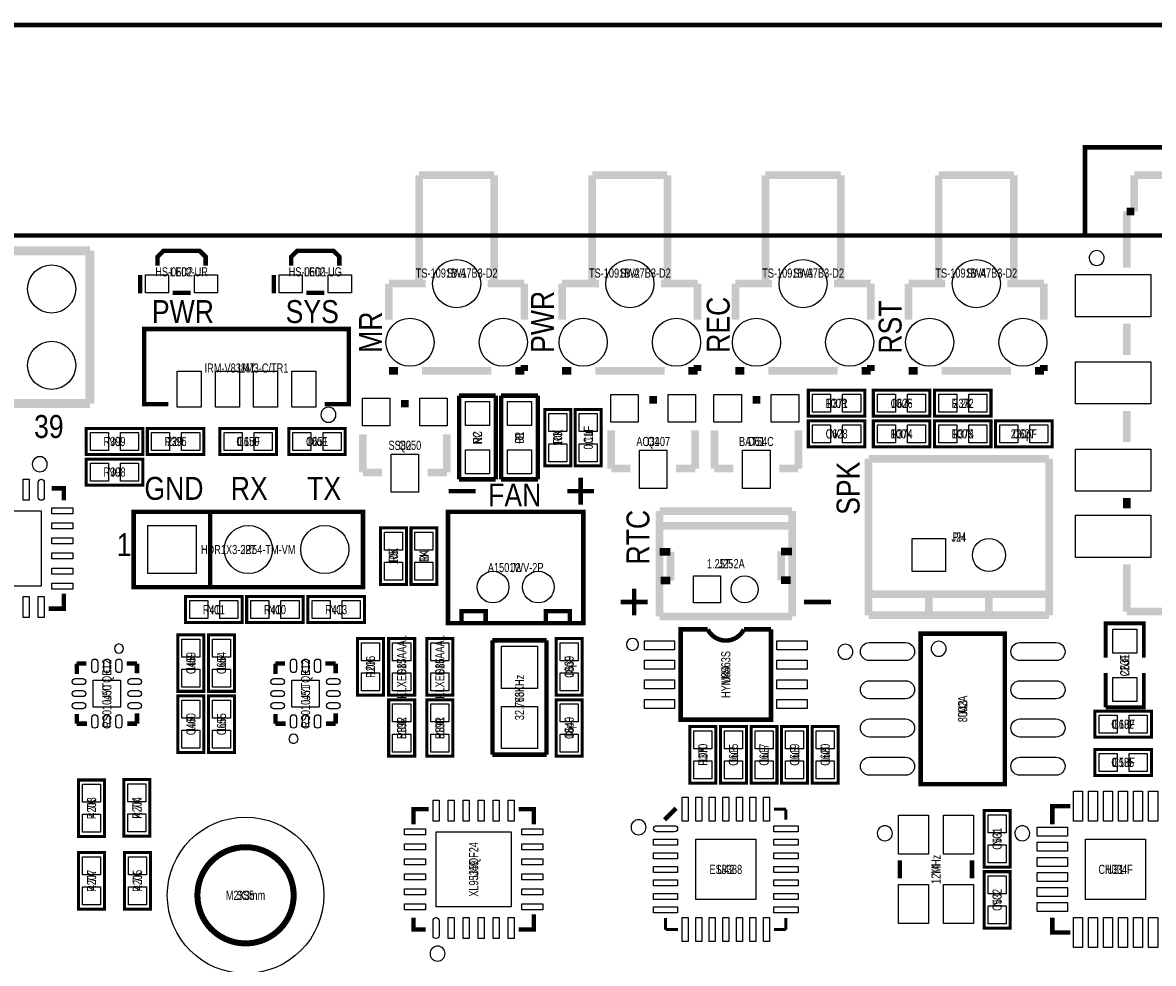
# Model space of a CAD drawing. Extents: x 0 to 125, y -10 to 88.
# Tile 9 of 10: x 56 to 93, y 56 to 87. Entities that reach past the tile are written whole.
import ezdxf
from ezdxf.enums import TextEntityAlignment as Align

# ---------------------------------------------------------------- set-up
doc = ezdxf.new("R2010")
doc.units = 0
for name, color, linetype in [('BG_OUTLINE', 12, 'CONTINUOUS'), ('BG_SILKSCREEN_TOP', 7, 'CONTINUOUS'), ('CV_SILKSCREEN_TOP', 52, 'CONTINUOUS'), ('PG_SILKSCREEN_TOP', 7, 'CONTINUOUS'), ('PIN_TOP', 92, 'CONTINUOUS'), ('RD_SILKSCREEN_TOP', 12, 'CONTINUOUS')]:
    doc.layers.add(name, color=color, linetype=linetype)

msp = doc.modelspace()

# ---------------------------------------------------------------- linework, layer by layer
at = {"layer": 'BG_OUTLINE', "const_width": 0.1524}
for points in [[(2.999994, 80.000094), (2.999994, 81.500091), (0, 81.500091), (0, 85.000084, -0.414214), (1.999996, 87.00008), (123.000008, 87.00008, -0.414214), (125.000004, 85.000084), (125.000004, 81.500091), (122.00001, 81.500091), (122.00001, 80.000094)], [(125.000004, 77.0001), (125.000004, 2.999994, -0.414214), (122.00001, 0), (2.999994, 0, -0.414214), (0, 2.999994), (0, 77.0001, -0.414214), (2.999994, 80.000094), (122.00001, 80.000094, -0.414214), (125.000004, 77.0001)]]:
    msp.add_lwpolyline(points, format="xyb", dxfattribs=at)
msp.add_lwpolyline([(91.059, 80.01), (91.059, 82.931), (99.949, 82.931), (99.949, 80.01)], dxfattribs=at)
at = {"layer": 'BG_SILKSCREEN_TOP', "const_width": 0.1524}
for points in [[(74.295, 71.0565), (74.295, 71.9455)], [(69.9135, 71.501), (70.8025, 71.501)], [(73.8505, 71.501), (74.7395, 71.501)], [(76.073, 67.3735), (76.073, 68.2625)], [(75.6285, 67.818), (76.5175, 67.818)], [(81.7245, 67.818), (82.6135, 67.818)]]:
    msp.add_lwpolyline(points, dxfattribs=at)
at = {"layer": 'PG_SILKSCREEN_TOP'}
for points, const_width in [([(71.423886, 82.00009), (68.923789, 82.00009)], 0.254), ([(68.923789, 82.00009), (68.923789, 78.400199)], 0.254), ([(71.423886, 82.00009), (71.423886, 78.400199)], 0.254), ([(77.181202, 82.00009), (74.681105, 82.00009)], 0.254), ([(74.681105, 82.00009), (74.681105, 78.400199)], 0.254), ([(77.181202, 82.00009), (77.181202, 78.400199)], 0.254), ([(82.938518, 82.00009), (80.438422, 82.00009)], 0.254), ([(80.438422, 82.00009), (80.438422, 78.400199)], 0.254), ([(82.938518, 82.00009), (82.938518, 78.400199)], 0.254), ([(88.695835, 82.00009), (86.195738, 82.00009)], 0.254), ([(86.195738, 82.00009), (86.195738, 78.400199)], 0.254), ([(88.695835, 82.00009), (88.695835, 78.400199)], 0.254), ([(92.696868, 82.00009), (92.696868, 80.799889)], 0.254), ([(98.196781, 82.00009), (92.696868, 82.00009)], 0.254), ([(92.446983, 80.799889), (92.446983, 78.930983)], 0.254), ([(92.696868, 80.799889), (92.446983, 80.799889)], 0.254), ([(7.181977, 79.492094), (57.981977, 79.492094)], 0.3048), ([(57.981977, 79.492094), (57.981977, 74.412094)], 0.3048), ([(60.229877, 78.991384), (60.229877, 79.291205), (60.430588, 79.491789), (61.629366, 79.491789), (61.830077, 79.291205), (61.830077, 78.991384)], 0.149911), ([(64.674877, 78.991384), (64.674877, 79.291205), (64.875588, 79.491789), (66.074366, 79.491789), (66.275077, 79.291205), (66.275077, 78.991384)], 0.149911), ([(59.653272, 78.681605), (59.653272, 78.082089)], 0.149911), ([(64.098272, 78.681605), (64.098272, 78.082089)], 0.149911), ([(67.923766, 78.400199), (67.923766, 77.206399)], 0.254), ([(69.142788, 78.400199), (67.923766, 78.400199)], 0.254), ([(72.423884, 78.400199), (71.204988, 78.400199)], 0.254), ([(72.423884, 78.400199), (72.423884, 77.206399)], 0.254), ([(73.681082, 78.400199), (73.681082, 77.206399)], 0.254), ([(74.900104, 78.400199), (73.681082, 78.400199)], 0.254), ([(78.1812, 78.400199), (76.962305, 78.400199)], 0.254), ([(78.1812, 78.400199), (78.1812, 77.206399)], 0.254), ([(79.438398, 78.400199), (79.438398, 77.206399)], 0.254), ([(80.657421, 78.400199), (79.438398, 78.400199)], 0.254), ([(83.938516, 78.400199), (82.719621, 78.400199)], 0.254), ([(83.938516, 78.400199), (83.938516, 77.206399)], 0.254), ([(85.195715, 78.400199), (85.195715, 77.206399)], 0.254), ([(86.414737, 78.400199), (85.195715, 78.400199)], 0.254), ([(89.695833, 78.400199), (88.476938, 78.400199)], 0.254), ([(89.695833, 78.400199), (89.695833, 77.206399)], 0.254), ([(60.730282, 78.0923), (61.329672, 78.0923)], 0.149911), ([(65.175282, 78.0923), (65.774672, 78.0923)], 0.149911), ([(92.446983, 77.06868), (92.446983, 76.03109)], 0.254), ([(65.788972, 74.393069), (66.58897, 74.393069), (66.58897, 76.893064), (59.788984, 76.893064), (59.788984, 74.393069), (60.588982, 74.393069)], 0.150012), ([(68.226788, 75.500281), (67.923766, 75.500281)], 0.254), ([(71.326883, 75.500281), (69.020766, 75.500281)], 0.254), ([(72.423884, 75.500281), (72.120887, 75.500281)], 0.254), ([(72.423884, 75.693803), (72.423884, 75.500281)], 0.254), ([(73.984104, 75.500281), (73.681082, 75.500281)], 0.254), ([(77.084199, 75.500281), (74.778083, 75.500281)], 0.254), ([(78.1812, 75.500281), (77.878203, 75.500281)], 0.254), ([(78.1812, 75.693803), (78.1812, 75.500281)], 0.254), ([(79.74142, 75.500281), (79.438398, 75.500281)], 0.254), ([(82.841516, 75.500281), (80.535399, 75.500281)], 0.254), ([(83.938516, 75.500281), (83.63552, 75.500281)], 0.254), ([(83.938516, 75.693803), (83.938516, 75.500281)], 0.254), ([(85.498737, 75.500281), (85.195715, 75.500281)], 0.254), ([(88.598832, 75.500281), (86.292715, 75.500281)], 0.254), ([(89.695833, 75.500281), (89.392836, 75.500281)], 0.254), ([(89.695833, 75.693803), (89.695833, 75.500281)], 0.254), ([(83.7438, 73.9902), (81.8642, 73.9902), (81.8642, 74.8538), (83.7438, 74.8538), (83.7438, 73.9902)], 0.1016), ([(85.9028, 73.9902), (84.0232, 73.9902), (84.0232, 74.8538), (85.9028, 74.8538), (85.9028, 73.9902)], 0.1016), ([(86.0552, 74.8538), (87.9348, 74.8538), (87.9348, 73.9902), (86.0552, 73.9902), (86.0552, 74.8538)], 0.1016), ([(57.981977, 74.412094), (7.181977, 74.412094)], 0.3048), ([(68.58, 74.4093), (68.326, 74.4093)], 0.254), ([(70.2564, 71.8947), (70.2564, 74.676)], 0.1524), ([(70.2564, 74.676), (71.4756, 74.676)], 0.1524), ([(71.4756, 74.676), (71.4756, 71.8947)], 0.1524), ([(71.6534, 71.8947), (71.6534, 74.676)], 0.1524), ([(71.6534, 74.676), (72.8726, 74.676)], 0.1524), ([(72.8726, 74.676), (72.8726, 71.8947)], 0.1524), ([(76.835, 74.5363), (76.581, 74.5363)], 0.254), ([(80.264, 74.5363), (80.01, 74.5363)], 0.254), ([(73.9648, 74.2188), (73.9648, 72.3392), (73.1012, 72.3392), (73.1012, 74.2188), (73.9648, 74.2188)], 0.1016), ([(74.9808, 74.2188), (74.9808, 72.3392), (74.1172, 72.3392), (74.1172, 74.2188), (74.9808, 74.2188)], 0.1016), ([(92.446983, 74.168787), (92.446983, 73.131375)], 0.254), ([(83.7438, 72.9742), (81.8642, 72.9742), (81.8642, 73.8378), (83.7438, 73.8378), (83.7438, 72.9742)], 0.1016), ([(85.9028, 72.9742), (84.0232, 72.9742), (84.0232, 73.8378), (85.9028, 73.8378), (85.9028, 72.9742)], 0.1016), ([(87.9348, 72.9742), (86.0552, 72.9742), (86.0552, 73.8378), (87.9348, 73.8378), (87.9348, 72.9742)], 0.1016), ([(88.0872, 73.8378), (89.9668, 73.8378), (89.9668, 72.9742), (88.0872, 72.9742), (88.0872, 73.8378)], 0.1016), ([(59.7408, 72.7202), (57.8612, 72.7202), (57.8612, 73.5838), (59.7408, 73.5838), (59.7408, 72.7202)], 0.1016), ([(61.7728, 72.7202), (59.8932, 72.7202), (59.8932, 73.5838), (61.7728, 73.5838), (61.7728, 72.7202)], 0.1016), ([(64.1858, 72.7202), (62.3062, 72.7202), (62.3062, 73.5838), (64.1858, 73.5838), (64.1858, 72.7202)], 0.1016), ([(64.5922, 73.5838), (66.4718, 73.5838), (66.4718, 72.7202), (64.5922, 72.7202), (64.5922, 73.5838)], 0.1016), ([(67.056, 72.1233), (67.056, 73.3933)], 0.254), ([(69.85, 72.1233), (69.85, 73.3933)], 0.254), ([(75.311, 72.2503), (75.311, 73.5203)], 0.254), ([(78.105, 72.2503), (78.105, 73.5203)], 0.254), ([(78.74, 72.2503), (78.74, 73.5203)], 0.254), ([(81.534, 72.2503), (81.534, 73.5203)], 0.254), ([(59.7408, 71.7042), (57.8612, 71.7042), (57.8612, 72.5678), (59.7408, 72.5678), (59.7408, 71.7042)], 0.1016), ([(83.868006, 72.576893), (83.868006, 67.377005)], 0.254), ([(89.867994, 72.576893), (83.868006, 72.576893)], 0.254), ([(89.867994, 67.377005), (89.867994, 72.576893)], 0.254), ([(67.691, 72.1233), (67.056, 72.1233)], 0.254), ([(69.215, 72.1233), (69.85, 72.1233)], 0.254), ([(75.946, 72.2503), (75.311, 72.2503)], 0.254), ([(77.47, 72.2503), (78.105, 72.2503)], 0.254), ([(79.375, 72.2503), (78.74, 72.2503)], 0.254), ([(80.899, 72.2503), (81.534, 72.2503)], 0.254), ([(71.4756, 71.8947), (70.2564, 71.8947)], 0.1524), ([(72.8726, 71.8947), (71.6534, 71.8947)], 0.1524), ([(57.117894, 71.195895), (57.117894, 71.595894), (56.717895, 71.595894)], 0.150012), ([(92.446983, 71.269073), (92.446983, 70.931278)], 0.254), ([(61.981004, 68.310989), (61.981004, 70.811009), (67.061004, 70.811009), (67.061004, 68.310989), (59.441004, 68.310989), (59.441004, 70.811009), (61.981004, 70.811009)], 0.150012), ([(74.385907, 67.111016), (69.886093, 67.111016), (69.886093, 70.811009), (74.385907, 70.811009), (74.385907, 67.111016)], 0.150089), ([(76.920115, 67.339159), (76.920115, 70.838949)], 0.254), ([(76.920115, 70.838949), (81.320107, 70.838949)], 0.254), ([(81.322901, 70.836968), (81.322901, 67.337051)], 0.254), ([(68.5038, 70.2818), (68.5038, 68.4022), (67.6402, 68.4022), (67.6402, 70.2818), (68.5038, 70.2818)], 0.1016), ([(68.6562, 68.4022), (68.6562, 70.2818), (69.5198, 70.2818), (69.5198, 68.4022), (68.6562, 68.4022)], 0.1016), ([(76.920115, 70.349745), (81.320107, 70.349567)], 0.254), ([(76.919099, 69.488761), (77.279805, 69.488761)], 0.254), ([(77.279805, 69.488761), (77.280008, 68.529149)], 0.254), ([(80.959706, 68.539563), (80.960011, 69.49915)], 0.254), ([(80.960011, 69.49915), (81.320716, 69.49915)], 0.254), ([(92.446983, 69.068874), (92.446983, 67.499992)], 0.254), ([(76.959714, 68.528667), (77.280008, 68.529149)], 0.254), ([(80.959706, 68.539563), (81.28, 68.539055)], 0.254), ([(57.117894, 68.095901), (57.117894, 67.595902), (56.617895, 67.595902)], 0.150012), ([(63.0428, 67.1322), (61.1632, 67.1322), (61.1632, 67.9958), (63.0428, 67.9958), (63.0428, 67.1322)], 0.1016), ([(63.1952, 67.9958), (65.0748, 67.9958), (65.0748, 67.1322), (63.1952, 67.1322), (63.1952, 67.9958)], 0.1016), ([(67.1068, 67.1322), (65.2272, 67.1322), (65.2272, 67.9958), (67.1068, 67.9958), (67.1068, 67.1322)], 0.1016), ([(83.868006, 68.077004), (89.867994, 68.077004)], 0.254), ([(85.868002, 68.077004), (85.868002, 67.377005)], 0.254), ([(87.867998, 68.077004), (87.867998, 67.377005)], 0.254), ([(70.335902, 67.111016), (70.335902, 67.510812), (71.136002, 67.510812), (71.136002, 67.111016)], 0.150089), ([(73.936098, 67.111016), (73.936098, 67.510812), (73.135998, 67.510812), (73.135998, 67.111016)], 0.150089), ([(76.920115, 67.339159), (81.320107, 67.339159)], 0.254), ([(83.868006, 67.377005), (89.867994, 67.377005)], 0.254), ([(92.446983, 67.499992), (98.446971, 67.499992)], 0.254), ([(80.620108, 66.904997), (80.620108, 63.905003), (77.620114, 63.905003), (77.620114, 66.904997), (78.520112, 66.904997)], 0.150012), ([(79.72011, 66.904997), (80.620108, 66.904997)], 0.150012), ([(91.7448, 65.9638), (91.7448, 67.1068), (93.0148, 67.1068), (93.0148, 65.9638)], 0.127), ([(60.9092, 64.8462), (60.9092, 66.7258), (61.7728, 66.7258), (61.7728, 64.8462), (60.9092, 64.8462)], 0.1016), ([(61.9252, 64.8462), (61.9252, 66.7258), (62.7888, 66.7258), (62.7888, 64.8462), (61.9252, 64.8462)], 0.1016), ([(67.7418, 66.5988), (67.7418, 64.7192), (66.8782, 64.7192), (66.8782, 66.5988), (67.7418, 66.5988)], 0.1016), ([(68.777891, 66.5988), (68.777891, 64.7192), (67.914291, 64.7192), (67.914291, 66.5988), (68.777891, 66.5988)], 0.1016), ([(70.047891, 66.5988), (70.047891, 64.7192), (69.184291, 64.7192), (69.184291, 66.5988), (70.047891, 66.5988)], 0.1016), ([(71.36384, 66.54292), (73.16216, 66.54292)], 0.14986), ([(71.36384, 62.74308), (71.36384, 66.54292)], 0.14986), ([(73.16216, 66.54292), (73.16216, 62.74308)], 0.14986), ([(73.4822, 64.7192), (73.4822, 66.5988), (74.3458, 66.5988), (74.3458, 64.7192), (73.4822, 64.7192)], 0.1016), ([(88.394997, 66.761995), (88.394997, 61.762005), (85.595003, 61.762005), (85.595003, 66.761995), (88.394997, 66.761995)], 0.150012), ([(57.547002, 65.769998), (57.547002, 65.428012)], 0.150012), ([(57.547002, 65.769998), (57.869912, 65.769998)], 0.150012), ([(59.546998, 65.769998), (59.205012, 65.769998)], 0.150012), ([(59.546998, 65.769998), (59.546998, 65.447088)], 0.150012), ([(64.151002, 65.769998), (64.151002, 65.428012)], 0.150012), ([(64.151002, 65.769998), (64.473912, 65.769998)], 0.150012), ([(66.150998, 65.769998), (65.809012, 65.769998)], 0.150012), ([(66.150998, 65.769998), (66.150998, 65.447088)], 0.150012), ([(93.0148, 65.4558), (93.0148, 64.3128), (91.7448, 64.3128)], 0.127), ([(91.7448, 64.3128), (91.7448, 65.4558)], 0.127), ([(61.7728, 64.6938), (61.7728, 62.8142), (60.9092, 62.8142), (60.9092, 64.6938), (61.7728, 64.6938)], 0.1016), ([(62.7888, 64.6938), (62.7888, 62.8142), (61.9252, 62.8142), (61.9252, 64.6938), (62.7888, 64.6938)], 0.1016), ([(68.777891, 64.5668), (68.777891, 62.6872), (67.914291, 62.6872), (67.914291, 64.5668), (68.777891, 64.5668)], 0.1016), ([(70.047891, 64.5668), (70.047891, 62.6872), (69.184291, 62.6872), (69.184291, 64.5668), (70.047891, 64.5668)], 0.1016), ([(74.3458, 64.5668), (74.3458, 62.6872), (73.4822, 62.6872), (73.4822, 64.5668), (74.3458, 64.5668)], 0.1016), ([(57.547002, 63.770002), (57.547002, 64.092912)], 0.150012), ([(59.546998, 63.770002), (59.546998, 64.111988)], 0.150012), ([(64.151002, 63.770002), (64.151002, 64.092912)], 0.150012), ([(66.150998, 63.770002), (66.150998, 64.111988)], 0.150012), ([(91.3892, 64.1858), (93.2688, 64.1858), (93.2688, 63.3222), (91.3892, 63.3222), (91.3892, 64.1858)], 0.1016), ([(57.547002, 63.770002), (57.888988, 63.770002)], 0.150012), ([(59.546998, 63.770002), (59.224088, 63.770002)], 0.150012), ([(64.151002, 63.770002), (64.492988, 63.770002)], 0.150012), ([(66.150998, 63.770002), (65.828088, 63.770002)], 0.150012), ([(78.7908, 63.6778), (78.7908, 61.7982), (77.9272, 61.7982), (77.9272, 63.6778), (78.7908, 63.6778)], 0.1016), ([(78.9432, 61.7982), (78.9432, 63.6778), (79.8068, 63.6778), (79.8068, 61.7982), (78.9432, 61.7982)], 0.1016), ([(79.9592, 61.7982), (79.9592, 63.6778), (80.8228, 63.6778), (80.8228, 61.7982), (79.9592, 61.7982)], 0.1016), ([(80.9752, 61.7982), (80.9752, 63.6778), (81.8388, 63.6778), (81.8388, 61.7982), (80.9752, 61.7982)], 0.1016), ([(81.9912, 61.7982), (81.9912, 63.6778), (82.8548, 63.6778), (82.8548, 61.7982), (81.9912, 61.7982)], 0.1016), ([(73.16216, 62.74308), (71.36384, 62.74308)], 0.14986), ([(93.2688, 62.0522), (91.3892, 62.0522), (91.3892, 62.9158), (93.2688, 62.9158), (93.2688, 62.0522)], 0.1016), ([(57.6072, 60.0202), (57.6072, 61.8998), (58.4708, 61.8998), (58.4708, 60.0202), (57.6072, 60.0202)], 0.1016), ([(59.115198, 60.036202), (59.115198, 61.915802), (59.978798, 61.915802), (59.978798, 60.036202), (59.115198, 60.036202)], 0.1016), ([(68.739106, 60.427895), (68.739106, 60.927894), (69.239105, 60.927894)], 0.150012), ([(72.239099, 60.927894), (72.739098, 60.927894), (72.739098, 60.427895)], 0.150012), ([(77.088111, 60.579), (77.469111, 60.96)], 0.1524), ([(81.120107, 60.927996), (80.720311, 60.927996)], 0.100101), ([(81.120107, 60.927996), (81.120107, 60.584588)], 0.100101), ([(87.7062, 59.0042), (87.7062, 60.8838), (88.5698, 60.8838), (88.5698, 59.0042), (87.7062, 59.0042)], 0.1016), ([(90.575003, 61.027996), (89.975004, 61.027996), (89.975004, 60.427997)], 0.150012), ([(58.4708, 59.4868), (58.4708, 57.6072), (57.6072, 57.6072), (57.6072, 59.4868), (58.4708, 59.4868)], 0.1016), ([(59.9948, 59.4868), (59.9948, 57.6072), (59.1312, 57.6072), (59.1312, 59.4868), (59.9948, 59.4868)], 0.1016), ([(84.906002, 59.227999), (84.906002, 58.628001)], 0.150012), ([(87.305998, 59.227999), (87.305998, 58.628001)], 0.150012), ([(88.5698, 58.8518), (88.5698, 56.9722), (87.7062, 56.9722), (87.7062, 58.8518), (88.5698, 58.8518)], 0.1016), ([(68.739106, 57.327902), (68.739106, 56.927902), (69.139105, 56.927902)], 0.150012), ([(72.239099, 56.927902), (72.739098, 56.927902), (72.739098, 57.427901)], 0.150012), ([(77.120115, 56.928004), (77.120115, 57.313297)], 0.100101), ([(81.120107, 56.928004), (81.120107, 57.313297)], 0.100101), ([(89.975004, 57.328003), (89.975004, 56.828004), (90.575003, 56.828004)], 0.150012), ([(77.120115, 56.928004), (77.533398, 56.928004)], 0.100101), ([(81.120107, 56.928004), (80.720311, 56.928004)], 0.100101)]:
    msp.add_lwpolyline(points, dxfattribs=dict(at, const_width=const_width))
for points in [[(91.696972, 79.250083, 1), (91.196982, 79.250078, 1)], [(66.163012, 74.041, 1), (65.662995, 74.040995, 1)], [(56.567883, 72.395893, 1), (56.067914, 72.395904, 1)], [(76.220117, 66.404998, 1), (75.820105, 66.405002, 1)], [(59.096986, 66.269997, 1), (58.797014, 66.270003, 1)], [(83.344995, 66.161996, 1), (82.845005, 66.162004, 1)], [(86.444988, 66.261996, 1), (85.945012, 66.262004, 1)], [(64.900988, 63.270003, 1), (64.601012, 63.269997, 1)], [(76.470104, 60.327997, 1), (75.970118, 60.328003, 1)], [(84.65599, 60.127998, 1), (84.15601, 60.128002, 1)], [(89.224993, 60.127998, 1), (88.725007, 60.128002, 1)], [(69.789091, 56.127904, 1), (69.289112, 56.127893, 1)]]:
    msp.add_lwpolyline(points, format="xyb", close=True, dxfattribs=at)
for points, const_width in [([(79.72011, 66.904997, -0.618031), (78.520112, 66.904997)], 0.150012), ([(64.75697, 58.066457, 0.999996), (61.556976, 58.066457, 1.000004), (64.75697, 58.066457)], 0.2)]:
    msp.add_lwpolyline(points, format="xyb", dxfattribs=dict(at, const_width=const_width))
at = {"layer": 'PIN_TOP'}
for points in [[(59.829675, 78.091995), (59.829675, 78.691994), (60.599676, 78.691994), (60.599676, 78.091995)], [(61.460253, 78.091995), (61.460253, 78.691994), (62.230254, 78.691994), (62.230254, 78.091995)], [(64.274675, 78.091995), (64.274675, 78.691994), (65.044676, 78.691994), (65.044676, 78.091995)], [(65.905253, 78.091995), (65.905253, 78.691994), (66.675254, 78.691994), (66.675254, 78.091995)], [(93.247223, 78.699792), (93.247223, 77.299795), (90.747126, 77.299795), (90.747126, 78.699792)], [(93.247223, 75.799874), (93.247223, 74.399877), (90.747126, 74.399877), (90.747126, 75.799874)], [(60.883978, 74.29307), (60.883978, 75.493067), (61.683976, 75.493067), (61.683976, 74.29307)], [(62.153978, 74.29307), (62.153978, 75.493067), (62.953976, 75.493067), (62.953976, 74.29307)], [(63.423978, 74.29307), (63.423978, 75.493067), (64.223976, 75.493067), (64.223976, 74.29307)], [(64.693978, 74.29307), (64.693978, 75.493067), (65.493976, 75.493067), (65.493976, 74.29307)], [(67.9577, 74.5871), (67.9577, 73.6727), (67.0433, 73.6727), (67.0433, 74.5871)], [(69.8627, 74.5871), (69.8627, 73.6727), (68.9483, 73.6727), (68.9483, 74.5871)], [(71.26605, 73.67905), (70.46595, 73.67905), (70.46595, 74.47915), (71.26605, 74.47915)], [(72.66305, 73.67905), (71.86295, 73.67905), (71.86295, 74.47915), (72.66305, 74.47915)], [(76.2127, 74.7141), (76.2127, 73.7997), (75.2983, 73.7997), (75.2983, 74.7141)], [(78.1177, 74.7141), (78.1177, 73.7997), (77.2033, 73.7997), (77.2033, 74.7141)], [(79.6417, 74.7141), (79.6417, 73.7997), (78.7273, 73.7997), (78.7273, 74.7141)], [(81.5467, 74.7141), (81.5467, 73.7997), (80.6323, 73.7997), (80.6323, 74.7141)], [(82.603823, 74.721695), (82.603823, 74.122305), (82.004433, 74.122305), (82.004433, 74.721695)], [(83.603567, 74.721695), (83.603567, 74.122305), (83.004177, 74.122305), (83.004177, 74.721695)], [(84.762823, 74.721695), (84.762823, 74.122305), (84.163433, 74.122305), (84.163433, 74.721695)], [(85.762567, 74.721695), (85.762567, 74.122305), (85.163177, 74.122305), (85.163177, 74.721695)], [(86.195433, 74.122305), (86.195433, 74.721695), (86.794823, 74.721695), (86.794823, 74.122305)], [(87.195177, 74.122305), (87.195177, 74.721695), (87.794567, 74.721695), (87.794567, 74.122305)], [(73.233305, 74.078567), (73.832695, 74.078567), (73.832695, 73.479177), (73.233305, 73.479177)], [(74.249305, 74.078567), (74.848695, 74.078567), (74.848695, 73.479177), (74.249305, 73.479177)], [(82.603823, 73.705695), (82.603823, 73.106305), (82.004433, 73.106305), (82.004433, 73.705695)], [(83.603567, 73.705695), (83.603567, 73.106305), (83.004177, 73.106305), (83.004177, 73.705695)], [(84.762823, 73.705695), (84.762823, 73.106305), (84.163433, 73.106305), (84.163433, 73.705695)], [(85.762567, 73.705695), (85.762567, 73.106305), (85.163177, 73.106305), (85.163177, 73.705695)], [(86.794823, 73.705695), (86.794823, 73.106305), (86.195433, 73.106305), (86.195433, 73.705695)], [(87.794567, 73.705695), (87.794567, 73.106305), (87.195177, 73.106305), (87.195177, 73.705695)], [(88.227433, 73.106305), (88.227433, 73.705695), (88.826823, 73.705695), (88.826823, 73.106305)], [(89.227177, 73.106305), (89.227177, 73.705695), (89.826567, 73.705695), (89.826567, 73.106305)], [(58.600823, 73.451695), (58.600823, 72.852305), (58.001433, 72.852305), (58.001433, 73.451695)], [(59.600567, 73.451695), (59.600567, 72.852305), (59.001177, 72.852305), (59.001177, 73.451695)], [(60.632823, 73.451695), (60.632823, 72.852305), (60.033433, 72.852305), (60.033433, 73.451695)], [(61.632567, 73.451695), (61.632567, 72.852305), (61.033177, 72.852305), (61.033177, 73.451695)], [(63.045823, 73.451695), (63.045823, 72.852305), (62.446433, 72.852305), (62.446433, 73.451695)], [(64.045567, 73.451695), (64.045567, 72.852305), (63.446177, 72.852305), (63.446177, 73.451695)], [(64.732433, 72.852305), (64.732433, 73.451695), (65.331823, 73.451695), (65.331823, 72.852305)], [(65.732177, 72.852305), (65.732177, 73.451695), (66.331567, 73.451695), (66.331567, 72.852305)], [(73.233305, 73.078823), (73.832695, 73.078823), (73.832695, 72.479433), (73.233305, 72.479433)], [(74.249305, 73.078823), (74.848695, 73.078823), (74.848695, 72.479433), (74.249305, 72.479433)], [(68.9102, 72.7329), (68.9102, 71.4629), (67.9958, 71.4629), (67.9958, 72.7329)], [(71.26605, 72.07885), (70.46595, 72.07885), (70.46595, 72.87895), (71.26605, 72.87895)], [(72.66305, 72.07885), (71.86295, 72.07885), (71.86295, 72.87895), (72.66305, 72.87895)], [(77.1652, 72.8599), (77.1652, 71.5899), (76.2508, 71.5899), (76.2508, 72.8599)], [(80.5942, 72.8599), (80.5942, 71.5899), (79.6798, 71.5899), (79.6798, 72.8599)], [(93.247223, 72.899981), (93.247223, 71.499984), (90.747126, 71.499984), (90.747126, 72.899981)], [(58.600823, 72.435695), (58.600823, 71.836305), (58.001433, 71.836305), (58.001433, 72.435695)], [(59.600567, 72.435695), (59.600567, 71.836305), (59.001177, 71.836305), (59.001177, 72.435695)], [(55.76791, 71.895906), (55.967909, 71.895906), (55.967909, 71.195908), (55.76791, 71.195908)], [(53.867888, 68.345888), (53.867888, 70.845883), (56.367883, 70.845883), (56.367883, 68.345888)], [(56.717895, 70.745909), (56.717895, 70.945908), (57.417894, 70.945908), (57.417894, 70.745909)], [(93.247223, 70.700087), (93.247223, 69.30009), (90.747126, 69.30009), (90.747126, 70.700087)], [(56.717895, 70.24591), (56.717895, 70.445909), (57.417894, 70.445909), (57.417894, 70.24591)], [(59.911005, 68.761), (59.911005, 70.360997), (61.511002, 70.360997), (61.511002, 68.761)], [(56.717895, 69.745911), (56.717895, 69.94591), (57.417894, 69.94591), (57.417894, 69.745911)], [(67.772305, 70.141567), (68.371695, 70.141567), (68.371695, 69.542177), (67.772305, 69.542177)], [(69.387695, 69.542177), (68.788305, 69.542177), (68.788305, 70.141567), (69.387695, 70.141567)], [(85.31799, 68.82699), (85.31799, 69.926987), (86.417988, 69.926987), (86.417988, 68.82699)], [(56.717895, 69.245886), (56.717895, 69.445886), (57.417894, 69.445886), (57.417894, 69.245886)], [(56.717895, 68.745887), (56.717895, 68.945887), (57.417894, 68.945887), (57.417894, 68.745887)], [(67.772305, 69.141823), (68.371695, 69.141823), (68.371695, 68.542433), (67.772305, 68.542433)], [(69.387695, 68.542433), (68.788305, 68.542433), (68.788305, 69.141823), (69.387695, 69.141823)], [(56.717895, 68.245888), (56.717895, 68.445888), (57.417894, 68.445888), (57.417894, 68.245888)], [(78.044904, 67.789044), (78.044904, 68.689042), (78.944902, 68.689042), (78.944902, 67.789044)], [(55.76791, 67.995889), (55.967909, 67.995889), (55.967909, 67.29589), (55.76791, 67.29589)], [(56.267909, 67.995889), (56.467908, 67.995889), (56.467908, 67.29589), (56.267909, 67.29589)], [(61.902823, 67.863695), (61.902823, 67.264305), (61.303433, 67.264305), (61.303433, 67.863695)], [(62.902567, 67.863695), (62.902567, 67.264305), (62.303177, 67.264305), (62.303177, 67.863695)], [(63.335433, 67.264305), (63.335433, 67.863695), (63.934823, 67.863695), (63.934823, 67.264305)], [(64.335177, 67.264305), (64.335177, 67.863695), (64.934567, 67.863695), (64.934567, 67.264305)], [(65.966823, 67.863695), (65.966823, 67.264305), (65.367433, 67.264305), (65.367433, 67.863695)], [(66.966567, 67.863695), (66.966567, 67.264305), (66.367177, 67.264305), (66.367177, 67.863695)], [(92.77985, 66.10985), (91.97975, 66.10985), (91.97975, 66.90995), (92.77985, 66.90995)], [(61.640695, 65.986177), (61.041305, 65.986177), (61.041305, 66.585567), (61.640695, 66.585567)], [(62.656695, 65.986177), (62.057305, 65.986177), (62.057305, 66.585567), (62.656695, 66.585567)], [(76.420116, 66.530004), (77.420114, 66.530004), (77.420114, 66.230005), (76.420116, 66.230005)], [(80.820108, 66.530004), (81.820106, 66.530004), (81.820106, 66.230005), (80.820108, 66.230005)], [(67.010305, 66.458567), (67.609695, 66.458567), (67.609695, 65.859177), (67.010305, 65.859177)], [(68.046397, 66.458567), (68.645786, 66.458567), (68.645786, 65.859177), (68.046397, 65.859177)], [(69.316397, 66.458567), (69.915786, 66.458567), (69.915786, 65.859177), (69.316397, 65.859177)], [(71.663052, 66.343784), (72.862948, 66.343784), (72.862948, 64.943736), (71.663052, 64.943736)], [(74.213695, 65.859177), (73.614305, 65.859177), (73.614305, 66.458567), (74.213695, 66.458567)], [(76.420116, 65.879993), (77.420114, 65.879993), (77.420114, 65.579993), (76.420116, 65.579993)], [(80.820108, 65.879993), (81.820106, 65.879993), (81.820106, 65.579993), (80.820108, 65.579993)], [(61.640695, 64.986433), (61.041305, 64.986433), (61.041305, 65.585823), (61.640695, 65.585823)], [(62.656695, 64.986433), (62.057305, 64.986433), (62.057305, 65.585823), (62.656695, 65.585823)], [(67.010305, 65.458823), (67.609695, 65.458823), (67.609695, 64.859433), (67.010305, 64.859433)], [(68.046397, 65.458823), (68.645786, 65.458823), (68.645786, 64.859433), (68.046397, 64.859433)], [(69.316397, 65.458823), (69.915786, 65.458823), (69.915786, 64.859433), (69.316397, 64.859433)], [(74.213695, 64.859433), (73.614305, 64.859433), (73.614305, 65.458823), (74.213695, 65.458823)], [(58.097001, 65.219999), (58.996999, 65.219999), (58.996999, 64.320001), (58.097001, 64.320001)], [(65.600999, 64.320001), (64.701001, 64.320001), (64.701001, 65.219999), (65.600999, 65.219999)], [(76.420116, 65.230007), (77.420114, 65.230007), (77.420114, 64.930007), (76.420116, 64.930007)], [(80.820108, 65.230007), (81.820106, 65.230007), (81.820106, 64.930007), (80.820108, 64.930007)], [(92.77985, 64.50965), (91.97975, 64.50965), (91.97975, 65.30975), (92.77985, 65.30975)], [(61.041305, 64.553567), (61.640695, 64.553567), (61.640695, 63.954177), (61.041305, 63.954177)], [(62.057305, 64.553567), (62.656695, 64.553567), (62.656695, 63.954177), (62.057305, 63.954177)], [(68.046397, 64.426567), (68.645786, 64.426567), (68.645786, 63.827177), (68.046397, 63.827177)], [(69.316397, 64.426567), (69.915786, 64.426567), (69.915786, 63.827177), (69.316397, 63.827177)], [(71.663052, 64.342264), (72.862948, 64.342264), (72.862948, 62.942216), (71.663052, 62.942216)], [(73.614305, 64.426567), (74.213695, 64.426567), (74.213695, 63.827177), (73.614305, 63.827177)], [(76.420116, 64.579995), (77.420114, 64.579995), (77.420114, 64.279996), (76.420116, 64.279996)], [(80.820108, 64.579995), (81.820106, 64.579995), (81.820106, 64.279996), (80.820108, 64.279996)], [(91.529433, 63.454305), (91.529433, 64.053695), (92.128823, 64.053695), (92.128823, 63.454305)], [(92.529177, 63.454305), (92.529177, 64.053695), (93.128567, 64.053695), (93.128567, 63.454305)], [(61.041305, 63.553823), (61.640695, 63.553823), (61.640695, 62.954433), (61.041305, 62.954433)], [(62.057305, 63.553823), (62.656695, 63.553823), (62.656695, 62.954433), (62.057305, 62.954433)], [(78.059305, 63.537567), (78.658695, 63.537567), (78.658695, 62.938177), (78.059305, 62.938177)], [(79.674695, 62.938177), (79.075305, 62.938177), (79.075305, 63.537567), (79.674695, 63.537567)], [(80.690695, 62.938177), (80.091305, 62.938177), (80.091305, 63.537567), (80.690695, 63.537567)], [(81.706695, 62.938177), (81.107305, 62.938177), (81.107305, 63.537567), (81.706695, 63.537567)], [(82.722695, 62.938177), (82.123305, 62.938177), (82.123305, 63.537567), (82.722695, 63.537567)], [(68.046397, 63.426823), (68.645786, 63.426823), (68.645786, 62.827433), (68.046397, 62.827433)], [(69.316397, 63.426823), (69.915786, 63.426823), (69.915786, 62.827433), (69.316397, 62.827433)], [(73.614305, 63.426823), (74.213695, 63.426823), (74.213695, 62.827433), (73.614305, 62.827433)], [(92.128823, 62.783695), (92.128823, 62.184305), (91.529433, 62.184305), (91.529433, 62.783695)], [(93.128567, 62.783695), (93.128567, 62.184305), (92.529177, 62.184305), (92.529177, 62.783695)], [(78.059305, 62.537823), (78.658695, 62.537823), (78.658695, 61.938433), (78.059305, 61.938433)], [(79.674695, 61.938433), (79.075305, 61.938433), (79.075305, 62.537823), (79.674695, 62.537823)], [(80.690695, 61.938433), (80.091305, 61.938433), (80.091305, 62.537823), (80.690695, 62.537823)], [(81.706695, 61.938433), (81.107305, 61.938433), (81.107305, 62.537823), (81.706695, 62.537823)], [(82.722695, 61.938433), (82.123305, 61.938433), (82.123305, 62.537823), (82.722695, 62.537823)], [(58.338695, 61.160177), (57.739305, 61.160177), (57.739305, 61.759567), (58.338695, 61.759567)], [(59.846693, 61.176179), (59.247303, 61.176179), (59.247303, 61.775569), (59.846693, 61.775569)], [(77.670101, 60.527997), (77.670101, 61.327995), (77.870101, 61.327995), (77.870101, 60.527997)], [(78.120215, 60.527997), (78.120215, 61.327995), (78.320214, 61.327995), (78.320214, 60.527997)], [(78.570023, 60.527997), (78.570023, 61.327995), (78.770023, 61.327995), (78.770023, 60.527997)], [(79.020111, 60.527997), (79.020111, 61.327995), (79.220111, 61.327995), (79.220111, 60.527997)], [(79.470199, 60.527997), (79.470199, 61.327995), (79.670199, 61.327995), (79.670199, 60.527997)], [(79.920008, 60.527997), (79.920008, 61.327995), (80.120007, 61.327995), (80.120007, 60.527997)], [(80.370121, 60.527997), (80.370121, 61.327995), (80.570121, 61.327995), (80.570121, 60.527997)], [(90.675079, 60.528098), (90.675079, 61.528096), (90.975078, 61.528096), (90.975078, 60.528098)], [(91.1749, 60.528098), (91.1749, 61.528096), (91.4749, 61.528096), (91.4749, 60.528098)], [(91.675077, 60.528098), (91.675077, 61.528096), (91.975076, 61.528096), (91.975076, 60.528098)], [(92.174898, 60.528098), (92.174898, 61.528096), (92.474898, 61.528096), (92.474898, 60.528098)], [(92.675075, 60.528098), (92.675075, 61.528096), (92.975074, 61.528096), (92.975074, 60.528098)], [(93.174896, 60.528098), (93.174896, 61.528096), (93.474896, 61.528096), (93.474896, 60.528098)], [(69.589091, 60.527908), (69.389092, 60.527908), (69.389092, 61.227907), (69.589091, 61.227907)], [(70.08909, 60.527908), (69.889091, 60.527908), (69.889091, 61.227907), (70.08909, 61.227907)], [(70.589089, 60.527908), (70.38909, 60.527908), (70.38909, 61.227907), (70.589089, 61.227907)], [(71.089114, 60.527908), (70.889114, 60.527908), (70.889114, 61.227907), (71.089114, 61.227907)], [(71.589113, 60.527908), (71.389113, 60.527908), (71.389113, 61.227907), (71.589113, 61.227907)], [(72.089112, 60.527908), (71.889112, 60.527908), (71.889112, 61.227907), (72.089112, 61.227907)], [(58.338695, 60.160433), (57.739305, 60.160433), (57.739305, 60.759823), (58.338695, 60.759823)], [(59.846693, 60.176435), (59.247303, 60.176435), (59.247303, 60.775825), (59.846693, 60.775825)], [(84.85599, 60.728009), (85.855988, 60.728009), (85.855988, 59.428012), (84.85599, 59.428012)], [(86.356012, 60.728009), (87.35601, 60.728009), (87.35601, 59.428012), (86.356012, 59.428012)], [(88.437695, 60.144177), (87.838305, 60.144177), (87.838305, 60.743567), (88.437695, 60.743567)], [(69.139092, 60.277908), (69.139092, 60.077909), (68.439093, 60.077909), (68.439093, 60.277908)], [(71.989099, 60.177896), (71.989099, 57.677901), (69.489104, 57.677901), (69.489104, 60.177896)], [(73.03911, 60.277908), (73.03911, 60.077909), (72.339111, 60.077909), (72.339111, 60.277908)], [(80.720108, 60.17801), (80.720108, 60.37801), (81.520106, 60.37801), (81.520106, 60.17801)], [(89.474904, 60.027896), (89.474904, 60.327896), (90.474902, 60.327896), (90.474902, 60.027896)], [(69.139092, 59.777909), (69.139092, 59.57791), (68.439093, 59.57791), (68.439093, 59.777909)], [(73.03911, 59.777909), (73.03911, 59.57791), (72.339111, 59.57791), (72.339111, 59.777909)], [(76.720116, 59.727897), (76.720116, 59.927896), (77.520114, 59.927896), (77.520114, 59.727897)], [(78.120113, 57.928002), (78.120113, 59.927998), (80.120109, 59.927998), (80.120109, 57.928002)], [(80.720108, 59.727897), (80.720108, 59.927896), (81.520106, 59.927896), (81.520106, 59.727897)], [(89.474904, 59.528075), (89.474904, 59.828074), (90.474902, 59.828074), (90.474902, 59.528075)], [(91.075002, 57.928002), (91.075002, 59.927998), (93.074998, 59.927998), (93.074998, 57.928002)], [(76.720116, 59.278088), (76.720116, 59.478088), (77.520114, 59.478088), (77.520114, 59.278088)], [(80.720108, 59.278088), (80.720108, 59.478088), (81.520106, 59.478088), (81.520106, 59.278088)], [(88.437695, 59.144433), (87.838305, 59.144433), (87.838305, 59.743823), (88.437695, 59.743823)], [(57.739305, 59.346567), (58.338695, 59.346567), (58.338695, 58.747177), (57.739305, 58.747177)], [(59.263305, 59.346567), (59.862695, 59.346567), (59.862695, 58.747177), (59.263305, 58.747177)], [(69.139092, 59.27791), (69.139092, 59.077911), (68.439093, 59.077911), (68.439093, 59.27791)], [(73.03911, 59.27791), (73.03911, 59.077911), (72.339111, 59.077911), (72.339111, 59.27791)], [(76.720116, 58.828), (76.720116, 59.028), (77.520114, 59.028), (77.520114, 58.828)], [(80.720108, 58.828), (80.720108, 59.028), (81.520106, 59.028), (81.520106, 58.828)], [(89.474904, 59.027898), (89.474904, 59.327898), (90.474902, 59.327898), (90.474902, 59.027898)], [(69.139092, 58.777886), (69.139092, 58.577886), (68.439093, 58.577886), (68.439093, 58.777886)], [(73.03911, 58.777886), (73.03911, 58.577886), (72.339111, 58.577886), (72.339111, 58.777886)], [(87.838305, 58.711567), (88.437695, 58.711567), (88.437695, 58.112177), (87.838305, 58.112177)], [(89.474904, 58.528077), (89.474904, 58.828076), (90.474902, 58.828076), (90.474902, 58.528077)], [(57.739305, 58.346823), (58.338695, 58.346823), (58.338695, 57.747433), (57.739305, 57.747433)], [(59.263305, 58.346823), (59.862695, 58.346823), (59.862695, 57.747433), (59.263305, 57.747433)], [(69.139092, 58.277887), (69.139092, 58.077887), (68.439093, 58.077887), (68.439093, 58.277887)], [(73.03911, 58.277887), (73.03911, 58.077887), (72.339111, 58.077887), (72.339111, 58.277887)], [(76.720116, 58.377912), (76.720116, 58.577912), (77.520114, 58.577912), (77.520114, 58.377912)], [(80.720108, 58.377912), (80.720108, 58.577912), (81.520106, 58.577912), (81.520106, 58.377912)], [(84.85599, 58.427988), (85.855988, 58.427988), (85.855988, 57.127991), (84.85599, 57.127991)], [(86.356012, 58.427988), (87.35601, 58.427988), (87.35601, 57.127991), (86.356012, 57.127991)], [(89.474904, 58.0279), (89.474904, 58.3279), (90.474902, 58.3279), (90.474902, 58.0279)], [(76.720116, 57.928104), (76.720116, 58.128103), (77.520114, 58.128103), (77.520114, 57.928104)], [(80.720108, 57.928104), (80.720108, 58.128103), (81.520106, 58.128103), (81.520106, 57.928104)], [(69.139092, 57.777888), (69.139092, 57.577888), (68.439093, 57.577888), (68.439093, 57.777888)], [(73.03911, 57.777888), (73.03911, 57.577888), (72.339111, 57.577888), (72.339111, 57.777888)], [(76.720116, 57.47799), (76.720116, 57.67799), (77.520114, 57.67799), (77.520114, 57.47799)], [(80.720108, 57.47799), (80.720108, 57.67799), (81.520106, 57.67799), (81.520106, 57.47799)], [(87.838305, 57.711823), (88.437695, 57.711823), (88.437695, 57.112433), (87.838305, 57.112433)], [(89.474904, 57.528079), (89.474904, 57.828078), (90.474902, 57.828078), (90.474902, 57.528079)], [(70.08909, 56.62789), (69.889091, 56.62789), (69.889091, 57.327889), (70.08909, 57.327889)], [(70.589089, 56.62789), (70.38909, 56.62789), (70.38909, 57.327889), (70.589089, 57.327889)], [(71.089114, 56.62789), (70.889114, 56.62789), (70.889114, 57.327889), (71.089114, 57.327889)], [(71.589113, 56.62789), (71.389113, 56.62789), (71.389113, 57.327889), (71.589113, 57.327889)], [(72.089112, 56.62789), (71.889112, 56.62789), (71.889112, 57.327889), (72.089112, 57.327889)], [(77.670101, 56.528005), (77.670101, 57.328003), (77.870101, 57.328003), (77.870101, 56.528005)], [(78.120215, 56.528005), (78.120215, 57.328003), (78.320214, 57.328003), (78.320214, 56.528005)], [(78.570023, 56.528005), (78.570023, 57.328003), (78.770023, 57.328003), (78.770023, 56.528005)], [(79.020111, 56.528005), (79.020111, 57.328003), (79.220111, 57.328003), (79.220111, 56.528005)], [(79.470199, 56.528005), (79.470199, 57.328003), (79.670199, 57.328003), (79.670199, 56.528005)], [(79.920008, 56.528005), (79.920008, 57.328003), (80.120007, 57.328003), (80.120007, 56.528005)], [(80.370121, 56.528005), (80.370121, 57.328003), (80.570121, 57.328003), (80.570121, 56.528005)], [(90.675079, 56.327904), (90.675079, 57.327902), (90.975078, 57.327902), (90.975078, 56.327904)], [(91.1749, 56.327904), (91.1749, 57.327902), (91.4749, 57.327902), (91.4749, 56.327904)], [(91.675077, 56.327904), (91.675077, 57.327902), (91.975076, 57.327902), (91.975076, 56.327904)], [(92.174898, 56.327904), (92.174898, 57.327902), (92.474898, 57.327902), (92.474898, 56.327904)], [(92.675075, 56.327904), (92.675075, 57.327902), (92.975074, 57.327902), (92.975074, 56.327904)], [(93.174896, 56.327904), (93.174896, 57.327902), (93.474896, 57.327902), (93.474896, 56.327904)]]:
    msp.add_lwpolyline(points, close=True, dxfattribs=at)
for points in [[(56.267909, 71.295908), (56.267909, 71.795907, -1), (56.467908, 71.795907), (56.467908, 71.295908, -1)], [(85.095004, 65.867001), (83.895006, 65.867001, -1), (83.895006, 66.466999), (85.095004, 66.466999, -1)], [(90.094994, 65.867001), (88.894996, 65.867001, -1), (88.894996, 66.466999), (90.094994, 66.466999, -1)], [(58.047001, 65.569986), (58.047001, 65.819998, -1), (58.247001, 65.819998), (58.247001, 65.569986, -1)], [(58.447, 65.569986), (58.447, 65.819998, -1), (58.647, 65.819998), (58.647, 65.569986, -1)], [(58.846999, 65.569986), (58.846999, 65.819998, -1), (59.046999, 65.819998), (59.046999, 65.569986, -1)], [(64.651001, 65.569986), (64.651001, 65.819998, -1), (64.851001, 65.819998), (64.851001, 65.569986, -1)], [(65.051, 65.569986), (65.051, 65.819998, -1), (65.251, 65.819998), (65.251, 65.569986, -1)], [(65.450999, 65.569986), (65.450999, 65.819998, -1), (65.650999, 65.819998), (65.650999, 65.569986, -1)], [(57.497002, 65.269999), (57.747014, 65.269999, -1), (57.747014, 65.069999), (57.497002, 65.069999, -1)], [(59.596998, 65.069999), (59.346986, 65.069999, -1), (59.346986, 65.269999), (59.596998, 65.269999, -1)], [(64.101002, 65.269999), (64.351014, 65.269999, -1), (64.351014, 65.069999), (64.101002, 65.069999, -1)], [(66.200998, 65.069999), (65.950986, 65.069999, -1), (65.950986, 65.269999), (66.200998, 65.269999, -1)], [(85.095004, 64.597001), (83.895006, 64.597001, -1), (83.895006, 65.196999), (85.095004, 65.196999, -1)], [(90.094994, 64.597001), (88.894996, 64.597001, -1), (88.894996, 65.196999), (90.094994, 65.196999, -1)], [(57.497002, 64.87), (57.747014, 64.87, -1), (57.747014, 64.67), (57.497002, 64.67, -1)], [(59.596998, 64.67), (59.346986, 64.67, -1), (59.346986, 64.87), (59.596998, 64.87, -1)], [(64.101002, 64.87), (64.351014, 64.87, -1), (64.351014, 64.67), (64.101002, 64.67, -1)], [(66.200998, 64.67), (65.950986, 64.67, -1), (65.950986, 64.87), (66.200998, 64.87, -1)], [(57.497002, 64.470001), (57.747014, 64.470001, -1), (57.747014, 64.270001), (57.497002, 64.270001, -1)], [(59.596998, 64.270001), (59.346986, 64.270001, -1), (59.346986, 64.470001), (59.596998, 64.470001, -1)], [(64.101002, 64.470001), (64.351014, 64.470001, -1), (64.351014, 64.270001), (64.101002, 64.270001, -1)], [(66.200998, 64.270001), (65.950986, 64.270001, -1), (65.950986, 64.470001), (66.200998, 64.470001, -1)], [(58.247001, 63.970014), (58.247001, 63.720002, -1), (58.047001, 63.720002), (58.047001, 63.970014, -1)], [(58.647, 63.970014), (58.647, 63.720002, -1), (58.447, 63.720002), (58.447, 63.970014, -1)], [(59.046999, 63.970014), (59.046999, 63.720002, -1), (58.846999, 63.720002), (58.846999, 63.970014, -1)], [(64.851001, 63.970014), (64.851001, 63.720002, -1), (64.651001, 63.720002), (64.651001, 63.970014, -1)], [(65.251, 63.970014), (65.251, 63.720002, -1), (65.051, 63.720002), (65.051, 63.970014, -1)], [(65.650999, 63.970014), (65.650999, 63.720002, -1), (65.450999, 63.720002), (65.450999, 63.970014, -1)], [(85.095004, 63.327001), (83.895006, 63.327001, -1), (83.895006, 63.926999), (85.095004, 63.926999, -1)], [(90.094994, 63.327001), (88.894996, 63.327001, -1), (88.894996, 63.926999), (90.094994, 63.926999, -1)], [(85.095004, 62.057001), (83.895006, 62.057001, -1), (83.895006, 62.656999), (85.095004, 62.656999, -1)], [(90.094994, 62.057001), (88.894996, 62.057001, -1), (88.894996, 62.656999), (90.094994, 62.656999, -1)], [(77.420114, 60.17801), (76.820116, 60.17801, -1), (76.820116, 60.37801), (77.420114, 60.37801, -1)], [(69.589091, 57.227889), (69.589091, 56.72789, -1), (69.389092, 56.72789), (69.389092, 57.227889, -1)]]:
    msp.add_lwpolyline(points, format="xyb", close=True, dxfattribs=at)
for centre, radius in [((56.711977, 78.222094), 0.8001), ((70.173977, 78.399996), 0.799948), ((75.931293, 78.399996), 0.799948), ((81.68861, 78.399996), 0.799948), ((87.445926, 78.399996), 0.799948), ((68.624069, 76.45019), 0.799948), ((71.723885, 76.45019), 0.799948), ((74.381385, 76.45019), 0.799948), ((77.481201, 76.45019), 0.799948), ((80.138702, 76.45019), 0.799948), ((83.238518, 76.45019), 0.799948), ((85.896018, 76.45019), 0.799948), ((88.995834, 76.45019), 0.799948), ((56.711977, 75.682094), 0.8001), ((63.251004, 69.560999), 0.799998), ((65.791004, 69.560999), 0.799998), ((87.867998, 69.377001), 0.549999), ((71.385913, 68.310912), 0.525005), ((72.886087, 68.310912), 0.525005), ((79.745103, 68.239056), 0.449999), ((63.156973, 58.066457), 2.599944)]:
    msp.add_circle(centre, radius, dxfattribs=at)

# ---------------------------------------------------------------- texts
at = {"layer": 'BG_SILKSCREEN_TOP', "width": 0.866667}
for s, p in [('PWR', (60.0456, 77.089)), ('SYS', (64.4906, 77.089)), ('39', (56.127777, 73.269094)), ('GND', (59.796604, 71.211999)), ('RX', (62.666804, 71.211999)), ('TX', (65.206804, 71.211999)), ('FAN', (71.2216, 70.993))]:
    msp.add_text(s, height=0.762, dxfattribs=at).set_placement(p)
for s, p in [('PWR', (73.406, 76.0984)), ('REC', (79.248, 76.0984)), ('RST', (84.963, 76.073)), ('MR', (67.691, 76.0984)), ('SPK', (83.566, 70.7136)), ('RTC', (76.581, 69.0626))]:
    msp.add_text(s, height=0.762, rotation=90, dxfattribs=at).set_placement(p)
at = {"layer": 'CV_SILKSCREEN_TOP', "width": 0.75}
for s, p in [('HS-0602-UR', (61.029977, 78.639645)), ('HS-0602-UG', (65.474977, 78.639645)), ('TS-1091B-A7B3-D2', (70.173977, 78.597785)), ('TS-1091B-A7B3-D2', (75.931293, 78.597785)), ('TS-1091B-A7B3-D2', (81.68861, 78.597785)), ('TS-1091B-A7B3-D2', (87.445926, 78.597785)), ('IRM-V838M3-C/TR1', (63.188977, 75.440667)), ('100R', (82.804, 74.2696)), ('10uF', (84.963, 74.2696)), ('2.2K', (86.995, 74.2696)), ('NC', (58.801, 72.9996)), ('22R', (60.833, 72.9996)), ('0.1uF', (63.246, 72.9996)), ('10uF', (65.532, 72.9996)), ('AO3407', (76.708, 72.9996)), ('BAT54C', (80.137, 72.9996)), ('NC', (82.804, 73.2536)), ('100K', (84.963, 73.2536)), ('100K', (86.995, 73.2536)), ('220pF', (89.027, 73.2536)), ('SS8050', (68.453, 72.8726)), ('NC', (58.801, 71.9836)), ('PH', (86.868, 69.8246)), ('HDR1X3-2R54-TM-VM', (63.246, 69.408599)), ('1.25T-2A', (79.121, 68.9356)), ('A1501WV-2P', (72.136, 68.8086)), ('NC', (62.103, 67.4116)), ('NC', (64.135, 67.4116)), ('NC', (66.167, 67.4116)), ('0.1uF', (92.329, 63.6016)), ('0.1uF', (92.329, 62.3316)), ('ES8388', (79.120111, 58.7756)), ('CH334F', (92.075, 58.7756)), ('M2X3mm', (63.156973, 57.914057))]:
    msp.add_text(s, height=0.3048, dxfattribs=at).set_placement(p, align=Align.CENTER)
for s, p in [('0.1uF', (74.7014, 73.278873)), ('NC', (71.0184, 73.278873)), ('0R', (72.4154, 73.278873)), ('10K', (73.6854, 73.278873)), ('10K', (68.2244, 69.341873)), ('1K', (69.2404, 69.341873)), ('KLXES15AAA1', (68.498491, 65.658873)), ('KLXES15AAA1', (69.768491, 65.658873)), ('HYM8563S', (79.272511, 65.404873)), ('RS0104YTQE12', (58.6994, 64.769873)), ('1uF', (61.4934, 65.785873)), ('1uF', (62.5094, 65.785873)), ('RS0104YTQE12', (65.3034, 64.769873)), ('10K', (67.4624, 65.658873)), ('18pF', (74.0664, 65.658873)), ('22uF', (92.5322, 65.709673)), ('32.768KHz', (72.4154, 64.642873)), ('8002A', (87.1474, 64.261873)), ('1uF', (61.4934, 63.753873)), ('1uF', (62.5094, 63.753873)), ('510R', (68.498491, 63.626873)), ('510R', (69.768491, 63.626873)), ('18pF', (74.0664, 63.626873)), ('10K', (78.5114, 62.737873)), ('1uF', (79.5274, 62.737873)), ('1uF', (80.5434, 62.737873)), ('1uF', (81.5594, 62.737873)), ('1uF', (82.5754, 62.737873)), ('4.7K', (58.1914, 60.959873)), ('4.7K', (59.699398, 60.975875)), ('NC', (88.2904, 59.943873)), ('XL9535QF24', (70.891502, 58.927771)), ('12MHz', (86.2584, 58.927873)), ('4.7K', (58.1914, 58.546873)), ('4.7K', (59.7154, 58.546873)), ('NC', (88.2904, 57.911873))]:
    msp.add_text(s, height=0.3048, rotation=90, dxfattribs=at).set_placement(p, align=Align.CENTER)
at = {"layer": 'PG_SILKSCREEN_TOP', "width": 0.866667}
msp.add_text('1', height=0.762, dxfattribs=at).set_placement((58.87781, 69.343499))
at = {"layer": 'RD_SILKSCREEN_TOP', "width": 0.75}
for s, p in [('LED2', (61.029977, 78.639645)), ('LED1', (65.474977, 78.639645)), ('SW1', (70.173977, 78.597785)), ('SW2', (75.931293, 78.597785)), ('SW3', (81.68861, 78.597785)), ('SW4', (87.445926, 78.597785)), ('U47', (63.188977, 75.440667)), ('R371', (82.804, 74.2696)), ('C626', (84.963, 74.2696)), ('R372', (86.995, 74.2696)), ('R399', (58.801, 72.9996)), ('R396', (60.833, 72.9996)), ('C650', (63.246, 72.9996)), ('C651', (65.532, 72.9996)), ('Q1', (76.708, 72.9996)), ('D61', (80.137, 72.9996)), ('C628', (82.804, 73.2536)), ('R374', (84.963, 73.2536)), ('R373', (86.995, 73.2536)), ('C627', (89.027, 73.2536)), ('Q2', (68.453, 72.8726)), ('R398', (58.801, 71.9836)), ('J24', (86.868, 69.8246)), ('J27', (63.246, 69.408599)), ('J25', (79.121, 68.9356)), ('J2', (72.136, 68.8086)), ('R411', (62.103, 67.4116)), ('R410', (64.135, 67.4116)), ('R413', (66.167, 67.4116)), ('C632', (92.329, 63.6016)), ('C535', (92.329, 62.3316)), ('U42', (79.120111, 58.7756)), ('U31', (92.075, 58.7756)), ('SS5', (63.156973, 57.914057))]:
    msp.add_text(s, height=0.3048, dxfattribs=at).set_placement(p, align=Align.CENTER)
for s, p in [('R2', (71.0184, 73.278873)), ('R1', (72.4154, 73.278873)), ('R3', (73.6854, 73.278873)), ('C1', (74.7014, 73.278873)), ('R5', (68.2244, 69.341873)), ('R4', (69.2404, 69.341873)), ('C459', (61.4934, 65.785873)), ('C654', (62.5094, 65.785873)), ('R206', (67.4624, 65.658873)), ('D87', (68.498491, 65.658873)), ('D86', (69.768491, 65.658873)), ('C639', (74.0664, 65.658873)), ('C631', (92.5322, 65.709673)), ('U44', (79.272511, 65.404873)), ('U50', (58.6994, 64.769873)), ('U51', (65.3034, 64.769873)), ('Y6', (72.4154, 64.642873)), ('U43', (87.1474, 64.261873)), ('C460', (61.4934, 63.753873)), ('C655', (62.5094, 63.753873)), ('R392', (68.498491, 63.626873)), ('R391', (69.768491, 63.626873)), ('C640', (74.0664, 63.626873)), ('R370', (78.5114, 62.737873)), ('C615', (79.5274, 62.737873)), ('C617', (80.5434, 62.737873)), ('C619', (81.5594, 62.737873)), ('C620', (82.5754, 62.737873)), ('R208', (58.1914, 60.959873)), ('R204', (59.699398, 60.975875)), ('C531', (88.2904, 59.943873)), ('U49', (70.891502, 58.927771)), ('Y4', (86.2584, 58.927873)), ('R207', (58.1914, 58.546873)), ('R205', (59.7154, 58.546873)), ('C532', (88.2904, 57.911873))]:
    msp.add_text(s, height=0.3048, rotation=90, dxfattribs=at).set_placement(p, align=Align.CENTER)

doc.saveas('drawing.dxf')
